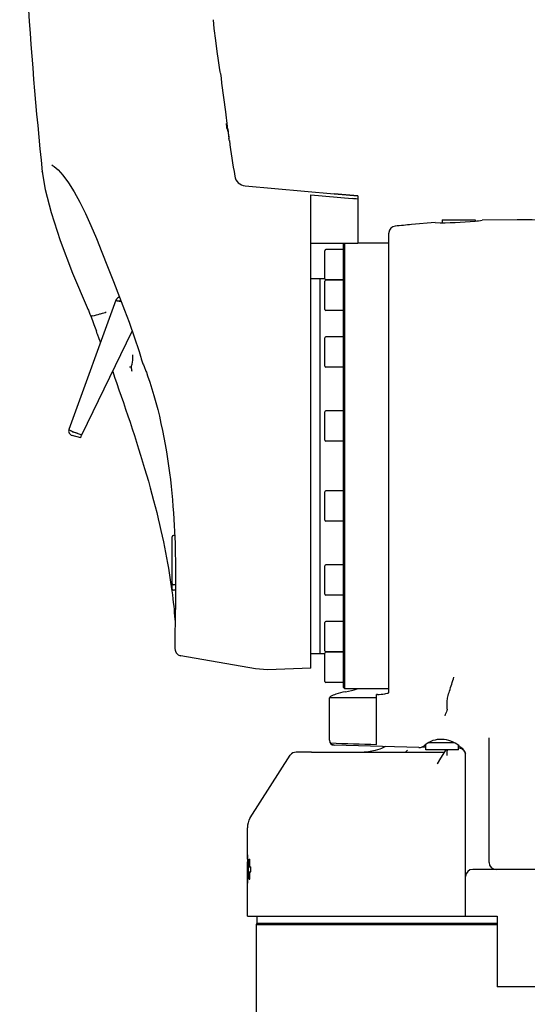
# Model space of a CAD drawing. Header units: millimetres. Extents: x 4086 to 10416, y 123 to 1549.
# Tile 6 of 99: x 6614 to 6668, y 687 to 792. Entities that reach past the tile are written whole.
import ezdxf

# ---------------------------------------------------------------- set-up
doc = ezdxf.new("R2010")
doc.units = ezdxf.units.MM
doc.layers.add('外形图', color=7, linetype='Continuous')
doc.layers.add('尺寸标注', color=7, linetype='Continuous')
doc.styles.add('思源黑', font='SourceHanSansCN-Normal.ttf')
doc.dimstyles.new('尺寸标注_1_4比例中六', dxfattribs={"dimtxt": 10, "dimasz": 8, "dimexe": 2, "dimexo": 1.5, "dimgap": 1, "dimtad": 1, "dimdec": 1, "dimlfac": 4, "dimdsep": 46, "dimtxsty": '思源黑', "dimcen": 0.09, "dimadec": 0, "dimazin": 0, "dimtp": 0.01, "dimtm": 0.01, "dimtfac": 1, "dimtdec": 1, "dimtofl": 0, "dimtmove": 0, "dimatfit": 3, "dimfxl": 1, "dimtolj": 1, "dimarcsym": 0})

# ---------------------------------------------------------------- blocks, each defined once
blk = doc.blocks.new('*D778')
at = {"layer": 'Defpoints', "color": 0}
for p in [(6734.24, 975.67), (6613.72, 801.83), (6734.24, 744.42)]:
    blk.add_point(p, dxfattribs=at)
at = {"layer": '尺寸标注', "color": 0, "lineweight": -2}
for p, q in [((6613.72, 803.33), (6613.72, 977.67)), ((6734.24, 745.92), (6734.24, 977.67)), ((6621.72, 975.67), (6726.24, 975.67))]:
    blk.add_line(p, q, dxfattribs=at)
at = {"layer": '尺寸标注', "color": 0}
for points in [[(6621.72, 977), (6621.72, 974.34), (6613.72, 975.67)], [(6726.24, 974.34), (6726.24, 977), (6734.24, 975.67)]]:
    blk.add_solid(points, dxfattribs=at)
at = {"layer": '尺寸标注', "color": 0, "insert": (6673.2, 981.85), "char_height": 10, "attachment_point": 5, "style": '思源黑'}
blk.add_mtext('\\A1;482.1', dxfattribs=at)

msp = doc.modelspace()

# ---------------------------------------------------------------- linework, layer by layer
at = {"layer": '外形图', "linetype": 'Continuous'}
for p, q in [((6635.624, 782.327), (6635.625, 782.327)), ((6635.732, 781.077), (6635.773, 781.077)), ((6635.853, 780.502), (6635.812, 780.502)), ((6635.827, 780.694), (6635.853, 780.502)), ((6635.89, 780.389), (6635.874, 780.505)), ((6635.876, 780.505), (6635.886, 780.428)), ((6635.886, 780.428), (6635.915, 780.225)), ((6635.9, 780.32), (6635.89, 780.389)), ((6635.967, 779.856), (6635.991, 779.692)), ((6635.991, 779.692), (6636.01, 779.552)), ((6616.126, 775.935), (6616.124, 775.957)), ((6637.748, 774.437), (6647.219, 773.608)), ((6644.719, 723.016), (6644.719, 773.467)), ((6644.719, 773.467), (6649.132, 773.086)), ((6649.719, 768.282), (6644.719, 768.282)), ((6646.219, 764.532), (6646.219, 767.532)), ((6648.219, 767.657), (6646.344, 767.657)), ((6644.719, 764.565), (6645.719, 764.565)), ((6645.719, 764.577), (6646.219, 764.577)), ((6645.719, 724.577), (6645.719, 764.577)), ((6646.219, 761.266), (6646.219, 764.266)), ((6648.219, 764.407), (6646.344, 764.407)), ((6648.219, 764.391), (6646.344, 764.391)), ((6623.974, 762.248), (6618.964, 748.482)), ((6624.348, 762.578), (6624.898, 761.177)), ((6624.496, 762.202), (6624.444, 762.202)), ((6624.479, 762.174), (6624.452, 762.161)), ((6624.458, 762.114), (6624.479, 762.174)), ((6624.529, 762.117), (6624.458, 762.114)), ((6624.507, 762.175), (6624.479, 762.174)), ((6620.91, 761.477), (6620.989, 761.301)), ((6620.989, 761.301), (6621.034, 761.2)), ((6621.034, 761.2), (6621.206, 760.753)), ((6624.898, 761.177), (6624.898, 761.177)), ((6648.219, 761.141), (6646.344, 761.141)), ((6621.206, 760.753), (6621.248, 760.635)), ((6621.249, 760.633), (6621.248, 760.635)), ((6621.249, 760.633), (6621.283, 760.545)), ((6621.283, 760.545), (6621.459, 760.096)), ((6621.459, 760.096), (6621.626, 759.663)), ((6620.344, 747.889), (6625.7, 758.936)), ((6621.626, 759.663), (6621.884, 758.954)), ((6621.983, 758.671), (6621.884, 758.954)), ((6621.983, 758.671), (6622.161, 758.169)), ((6622.161, 758.169), (6622.333, 757.738)), ((6646.219, 755.23), (6646.219, 758.23)), ((6648.219, 758.355), (6646.344, 758.355)), ((6648.219, 755.105), (6646.344, 755.105)), ((6648.219, 750.47), (6646.344, 750.47)), ((6646.219, 747.345), (6646.219, 750.345)), ((6620.226, 747.581), (6619.304, 747.828)), ((6619.844, 748.071), (6619.401, 748.19)), ((6619.405, 748.231), (6620.344, 747.889)), ((6620.226, 747.581), (6620.311, 747.898)), ((6648.219, 747.22), (6646.344, 747.22)), ((6646.219, 738.81), (6646.219, 741.81)), ((6648.219, 741.935), (6646.344, 741.935)), ((6648.219, 738.685), (6646.344, 738.685)), ((6629.969, 732.043), (6629.969, 737.043)), ((6630.23, 737.168), (6630.094, 737.168)), ((6646.219, 730.924), (6646.219, 733.924)), ((6648.219, 734.049), (6646.344, 734.049)), ((6629.969, 731.452), (6629.969, 732.043)), ((6630.324, 731.918), (6630.094, 731.918)), ((6630.324, 731.974), (6630.322, 731.504)), ((6630.321, 731.327), (6630.094, 731.327))]:
    msp.add_line(p, q, dxfattribs=at)
at = {"layer": '外形图', "color": 7, "linetype": 'Continuous'}
for p, q in [((6647.219, 773.608), (6647.219, 773.604)), ((6648.469, 773.495), (6647.219, 773.604)), ((6647.219, 773.604), (6649.719, 773.385)), ((6649.719, 773.385), (6648.469, 773.495)), ((6649.719, 773.385), (6649.719, 768.282)), ((6657.969, 770.521), (6655.469, 770.32)), ((6658.719, 770.827), (6662.219, 770.827)), ((6658.719, 770.827), (6658.719, 770.51)), ((6662.219, 770.827), (6662.219, 770.685)), ((6666.719, 770.827), (6662.969, 770.771)), ((6653.049, 769.452), (6653.047, 769.398)), ((6653.047, 720.404), (6653.047, 769.398)), ((6655.469, 770.315), (6655.469, 770.32)), ((6648.219, 768.202), (6648.298, 768.282)), ((6648.344, 720.827), (6648.344, 768.282)), ((6653.047, 768.327), (6649.719, 768.327)), ((6648.219, 720.952), (6648.219, 768.202)), ((6648.219, 730.799), (6646.344, 730.799)), ((6646.219, 724.889), (6646.219, 727.889)), ((6648.219, 728.014), (6646.344, 728.014)), ((6630.885, 724.346), (6630.85, 724.353)), ((6638.822, 722.947), (6630.885, 724.346)), ((6644.719, 724.59), (6645.719, 724.59)), ((6645.719, 724.577), (6646.219, 724.577)), ((6646.219, 721.623), (6646.219, 724.623)), ((6648.219, 724.764), (6646.344, 724.764)), ((6648.219, 724.748), (6646.344, 724.748)), ((6640.125, 722.856), (6638.822, 722.947)), ((6644.719, 723.016), (6640.125, 722.856)), ((6648.219, 721.498), (6646.344, 721.498)), ((6648.219, 720.952), (6648.344, 720.827)), ((6653.047, 720.827), (6648.344, 720.827)), ((6648.421, 720.516), (6648.406, 720.513)), ((6651.83, 720.232), (6651.719, 720.232)), ((6651.719, 714.902), (6651.719, 720.232)), ((6651.719, 719.867), (6646.719, 719.867)), ((6646.719, 715.354), (6646.719, 719.867)), ((6659.263, 718.655), (6659.263, 719.469)), ((6656.219, 714.578), (6647.206, 714.814)), ((6656.969, 714.327), (6656.969, 714.894)), ((6660.032, 715.077), (6657.255, 715.077)), ((6660.469, 714.327), (6660.469, 714.78)), ((6660.478, 714.774), (6660.498, 714.756)), ((6663.719, 702.327), (6663.719, 715.619)), ((6638.267, 707.062), (6642.543, 713.741)), ((6644.803, 714.077), (6658.963, 714.077)), ((6652.252, 714.462), (6652.065, 714.389)), ((6652.624, 714.633), (6652.252, 714.462)), ((6652.697, 714.671), (6652.624, 714.633)), ((6656.219, 714.578), (6656.417, 714.589)), ((6660.469, 714.327), (6656.969, 714.327)), ((6658.975, 714.096), (6658.553, 713.42)), ((6659.116, 714.327), (6658.975, 714.096)), ((6659.241, 714.327), (6659.263, 714.212)), ((6659.263, 713.726), (6659.263, 714.212)), ((6660.707, 714.593), (6660.738, 714.569)), ((6661.173, 713.98), (6661.168, 713.992)), ((6661.178, 713.969), (6661.173, 713.98)), ((6661.219, 696.577), (6661.219, 713.901)), ((6658.553, 713.42), (6658.187, 712.847)), ((6658.187, 712.847), (6658.187, 712.847)), ((6637.969, 702.655), (6637.969, 706.01)), ((6637.97, 702.374), (6638.012, 702.374)), ((6637.97, 701.848), (6637.97, 702.374)), ((6637.986, 702.287), (6638.012, 702.287)), ((6637.986, 700.102), (6637.986, 702.287)), ((6637.99, 703.14), (6638.012, 703.14)), ((6638.012, 700.102), (6638.012, 703.14)), ((6638.161, 702.653), (6638.227, 702.653)), ((6638.161, 701.866), (6638.161, 702.653)), ((6638.227, 701.866), (6638.227, 702.653)), ((6637.969, 696.577), (6637.969, 701.848)), ((6638.08, 701.866), (6638.345, 701.866)), ((6638.08, 701.324), (6638.08, 701.866)), ((6638.08, 701.324), (6638.345, 701.324)), ((6638.161, 700.538), (6638.161, 701.324)), ((6638.227, 700.538), (6638.227, 701.324)), ((6638.329, 701.324), (6638.329, 701.866)), ((6638.345, 701.324), (6638.345, 701.866)), ((6671.469, 701.577), (6661.969, 701.577)), ((6637.986, 700.102), (6638.012, 700.102)), ((6638.161, 700.538), (6638.227, 700.538)), ((6637.969, 696.577), (6664.582, 696.577)), ((6638.969, 696.577), (6638.969, 695.827)), ((6664.582, 696.577), (6664.582, 689.077)), ((6638.969, 695.827), (6638.906, 695.719)), ((6638.906, 695.719), (6664.582, 695.719)), ((6638.906, 695.719), (6638.906, 683.327)), ((6664.582, 695.827), (6638.969, 695.827)), ((6668.856, 689.077), (6664.582, 689.077))]:
    msp.add_line(p, q, dxfattribs=at)
at = {"layer": '外形图'}
msp.add_line((6644.803, 714.077), (6643.168, 714.077), dxfattribs=at)
at = {"layer": '外形图', "linetype": 'Continuous'}
for points in [[(6635.101, 786.438), (6635.078, 786.591), (6635.009, 787.05), (6634.899, 787.793), (6634.759, 788.779), (6634.603, 789.949), (6634.448, 791.229), (6634.349, 792.154)], [(6616.149, 775.736), (6616.446, 774.045), (6617.074, 771.6), (6618.037, 768.618), (6619.353, 765.125), (6620.91, 761.477)], [(6617.155, 776.669), (6617.167, 776.663), (6617.401, 776.511), (6617.801, 776.152), (6618.323, 775.564), (6618.908, 774.766), (6619.514, 773.803), (6620.117, 772.709), (6620.711, 771.508), (6621.299, 770.215), (6621.884, 768.838), (6622.473, 767.384), (6623.075, 765.855), (6623.696, 764.253), (6624.348, 762.578)], [(6624.36, 762.143), (6624.28, 762.143), (6624.188, 762.152), (6624.12, 762.162)], [(6624.452, 762.161), (6624.424, 762.152), (6624.36, 762.143)], [(6624.898, 761.177), (6625.364, 759.895), (6625.946, 758.232), (6626.392, 756.908)], [(6626.392, 756.908), (6626.43, 756.791), (6626.58, 756.301), (6626.61, 756.197)], [(6625.765, 756.303), (6625.762, 756.325), (6625.76, 756.342), (6625.757, 756.359)], [(6626.61, 756.197), (6626.665, 756.011), (6626.852, 755.479), (6626.904, 755.355)], [(6623.625, 754.657), (6623.834, 754.044), (6624.062, 753.378), (6624.294, 752.704), (6624.528, 752.021), (6624.764, 751.333), (6625, 750.639), (6625.236, 749.94), (6625.471, 749.239), (6625.704, 748.536), (6625.934, 747.831), (6626.161, 747.127), (6626.383, 746.423), (6626.602, 745.72), (6626.816, 745.02), (6627.025, 744.324), (6627.228, 743.632), (6627.425, 742.945), (6627.616, 742.263), (6627.799, 741.588), (6627.976, 740.919), (6628.147, 740.259), (6628.31, 739.607), (6628.467, 738.965), (6628.617, 738.333), (6628.76, 737.711), (6628.895, 737.101), (6629.023, 736.503), (6629.143, 735.917), (6629.256, 735.343), (6629.363, 734.783), (6629.462, 734.237), (6629.555, 733.706), (6629.642, 733.189), (6629.722, 732.688), (6629.796, 732.203), (6629.864, 731.733), (6629.926, 731.281), (6629.982, 730.845), (6630.033, 730.425), (6630.078, 730.023), (6630.119, 729.637), (6630.155, 729.268), (6630.187, 728.917), (6630.216, 728.582), (6630.24, 728.265), (6630.261, 727.964), (6630.27, 727.827)], [(6626.904, 755.355), (6626.981, 755.173), (6627.17, 754.697), (6627.211, 754.583)], [(6627.211, 754.583), (6627.346, 754.202), (6627.579, 753.51), (6627.803, 752.803), (6628.017, 752.084), (6628.222, 751.355), (6628.415, 750.618), (6628.597, 749.874), (6628.768, 749.124), (6628.929, 748.371), (6629.078, 747.616), (6629.218, 746.86), (6629.347, 746.105), (6629.466, 745.353), (6629.575, 744.605), (6629.675, 743.863), (6629.765, 743.127), (6629.846, 742.399), (6629.919, 741.679), (6629.985, 740.97), (6630.043, 740.271), (6630.094, 739.584), (6630.139, 738.909), (6630.178, 738.248), (6630.211, 737.6)], [(6630.211, 737.6), (6630.238, 736.967), (6630.261, 736.348), (6630.28, 735.745), (6630.294, 735.157), (6630.306, 734.585), (6630.314, 734.029), (6630.32, 733.489), (6630.324, 732.967), (6630.325, 732.462), (6630.324, 731.974)], [(6630.322, 731.504), (6630.319, 731.051), (6630.314, 730.616), (6630.309, 730.199), (6630.304, 729.799), (6630.298, 729.417), (6630.292, 729.053), (6630.286, 728.706)]]:
    msp.add_lwpolyline(points, dxfattribs=at)
at = {"layer": '外形图', "color": 7, "linetype": 'Continuous'}
for points in [[(6630.286, 728.706), (6630.274, 728.064), (6630.264, 727.491)], [(6630.264, 727.491), (6630.259, 727.23), (6630.255, 726.985), (6630.252, 726.757), (6630.249, 726.546), (6630.247, 726.35), (6630.245, 726.17), (6630.244, 726.006), (6630.244, 725.857), (6630.244, 725.723), (6630.244, 725.603), (6630.245, 725.496), (6630.246, 725.402), (6630.248, 725.32), (6630.249, 725.249), (6630.251, 725.186), (6630.254, 725.131), (6630.258, 725.08), (6630.263, 725.027), (6630.273, 724.961), (6630.3, 724.855)], [(6630.3, 724.855), (6630.389, 724.671), (6630.588, 724.468), (6630.85, 724.353)], [(6652.067, 714.389), (6651.568, 714.236), (6650.886, 714.107), (6650.398, 714.077)]]:
    msp.add_lwpolyline(points, dxfattribs=at)
at = {"layer": '外形图', "linetype": 'Continuous'}
for centre, radius, start, end in [((7066.902, 823.059), 453.233, 183.46376, 185.96812), ((6942.867, 823.588), 310, 186.88666, 187.64866), ((6942.852, 823.589), 309.987, 187.64931, 187.88089), ((6942.866, 823.588), 309.999, 187.64876, 187.8803), ((6633.828, 780.18), 2.072, 2.0641, 3.87706), ((6734.385, 794.218), 99.466, 188.03195, 188.18192), ((6725.931, 792.964), 90.925, 188.03508, 188.21555), ((6670.436, 785.019), 34.858, 188.17532, 188.35362), ((6682.917, 786.711), 47.458, 188.16505, 188.71068), ((6942.867, 823.588), 310, 188.218, 188.92605), ((6626.711, 777.044), 10.643, 185.98254, 186.99341), ((6637.857, 775.682), 1.25, 188.92605, 265), ((6646.344, 767.532), 0.125, 90, 180), ((6646.344, 764.532), 0.125, 180, 270), ((6646.344, 764.266), 0.125, 90, 180), ((6624.444, 762.077), 0.5, 100.58765, 160), ((6624.444, 762.077), 0.125, 90, 147.80848), ((6646.344, 761.266), 0.125, 180, 270), ((6646.344, 758.23), 0.125, 90, 180), ((6625.137, 756.281), 0.625, 7.11123, 13.63946), ((6646.344, 755.23), 0.125, 180, 270), ((6646.344, 750.345), 0.125, 90, 180), ((6619.433, 748.311), 0.5, 160, 255), ((6620.336, 750.808), 2.739, 247.38329, 248.1714), ((6619.433, 748.311), 0.125, 201.7324, 255), ((6620.4, 750.967), 2.911, 248.17283, 250.00544), ((6646.344, 747.345), 0.125, 180, 270), ((6646.344, 741.81), 0.125, 90, 180), ((6646.344, 738.81), 0.125, 180, 270), ((6630.094, 737.043), 0.125, 90, 180), ((6646.344, 733.924), 0.125, 90, 180), ((6630.094, 732.043), 0.125, 180, 270), ((6630.094, 731.452), 0.125, 180, 270), ((6646.344, 730.924), 0.125, 180, 270)]:
    msp.add_arc(centre, radius, start, end, dxfattribs=at)
at = {"layer": '外形图', "color": 7, "linetype": 'Continuous'}
for centre, radius, start, end in [((6636.479, 626.656), 146.975, 84.8318, 85.06131), ((6658.818, 803.545), 33.035, 268.52734, 275.93419), ((6658.724, 804.58), 34.074, 275.91113, 277.15614), ((6666.719, 695.827), 75, 80.29128, 90), ((6653.797, 769.399), 0.75, 95.9752, 175.89389), ((6666.719, 645.846), 124.976, 95.16458, 95.97059), ((6646.344, 727.889), 0.125, 90, 180), ((6646.344, 724.889), 0.125, 180, 270), ((6646.344, 724.623), 0.125, 90, 180), ((6646.344, 721.623), 0.125, 180, 270), ((6640.932, 755.251), 35.532, 282.16694, 284.23188), ((6647.221, 715.355), 0.502, 180.06089, 198.42883), ((6647.219, 715.314), 0.5, 180, 268.5), ((6647.221, 715.356), 0.502, 198.5478, 216.75697), ((6643.168, 713.327), 0.75, 90, 146.47117), ((6657.937, 684.539), 30.089, 91.8701, 92.50611), ((6660.41, 713.785), 0.739, 84.39703, 85.41587), ((6660.417, 713.747), 0.776, 82.45476, 85.14814), ((6660.415, 713.74), 0.783, 71.29776, 82.42473), ((6660.411, 713.728), 0.796, 59.42268, 71.26055), ((6660.398, 713.708), 0.819, 48.76726, 59.3951), ((6660.388, 713.697), 0.834, 38.98106, 48.76563), ((6659.998, 713.486), 1.312, 36.62191, 38.61265), ((6660.388, 713.696), 0.835, 29.69787, 38.97668), ((6660.398, 713.702), 0.823, 20.64434, 29.69375), ((6660.48, 713.788), 0.739, 10.8384, 13.40693), ((6660.818, 713.791), 0.402, 13.404, 15.10554), ((6660.496, 713.791), 0.723, 8.58122, 10.83715), ((6660.527, 713.795), 0.692, 0.05677, 8.6218), ((6639.969, 706.01), 2, 148.28884, 180), ((6674.989, 701.408), 37.032, 178.0708, 178.50518), ((6604.939, 703.748), 33.057, 358.1051, 358.36131), ((6615.116, 703.453), 22.877, 358.36933, 359.21395), ((6664.469, 702.327), 0.75, 180, 270), ((6643.855, 701.698), 5.887, 178.35136, 178.53652), ((6661.969, 700.827), 0.75, 90, 180)]:
    msp.add_arc(centre, radius, start, end, dxfattribs=at)
msp.add_ellipse((6658.719, 713.351), major_axis=(2.489, -0.277), ratio=0.8311978, start_param=0.8825209, end_param=2.4632608, dxfattribs=at)
at = {"layer": '外形图', "linetype": 'Continuous'}
for points in [[(6635.812, 780.502), (6635.785, 780.694), (6635.759, 780.886), (6635.732, 781.077)], [(6635.773, 781.077), (6635.791, 780.95), (6635.809, 780.822), (6635.827, 780.694)], [(6621.522, 760.573), (6621.762, 760.664), (6622.011, 760.729), (6622.258, 760.796)], [(6625.402, 755.165), (6625.466, 755.144), (6625.53, 755.124), (6625.591, 755.098)], [(6625.592, 755.1), (6625.615, 754.958), (6625.634, 754.815), (6625.647, 754.671)]]:
    msp.add_open_spline(points, degree=3, dxfattribs=at)
for points, knots in [([(6635.948, 779.955), (6635.95, 779.939), (6635.957, 779.891), (6635.964, 779.843), (6635.969, 779.811)], [0, 0, 0, 0, 2530.4186607, 7710.590307, 7710.590307, 7710.590307, 7710.590307]), ([(6635.969, 779.811), (6635.97, 779.807), (6635.973, 779.803), (6635.971, 779.794), (6635.973, 779.794)], [0, 0, 0, 0, 5914.7614311, 7708.3564043, 7708.3564043, 7708.3564043, 7708.3564043]), ([(6636.047, 779.276), (6636.029, 779.276), (6636.053, 779.408), (6636.016, 779.459), (6636.006, 779.524)], [0, 0, 0, 0, 1663.6386724, 7697.3142974, 7697.3142974, 7697.3142974, 7697.3142974]), ([(6624.12, 762.162), (6624.096, 762.166), (6624.056, 762.172), (6624.001, 762.18), (6623.971, 762.183), (6623.95, 762.182), (6623.948, 762.178)], [0, 0, 0, 0, 5388.4435227, 9434.4882241, 11988.2812338, 13057.4603642, 13057.4603642, 13057.4603642, 13057.4603642]), ([(6624.458, 762.114), (6624.427, 762.118), (6624.314, 762.131), (6624.201, 762.148), (6624.12, 762.162)], [0, 0, 0, 0, 2014.5526647, 7360.8198031, 7360.8198031, 7360.8198031, 7360.8198031]), ([(6622.258, 760.796), (6622.313, 760.811), (6622.545, 760.837), (6622.772, 760.911), (6622.926, 760.996)], [0, 0, 0, 0, 1778.4260352, 7341.0701777, 7341.0701777, 7341.0701777, 7341.0701777]), ([(6621.526, 760.574), (6621.467, 760.552), (6621.369, 760.563), (6621.261, 760.601), (6621.249, 760.633)], [0, 0, 0, 0, 4735.9763676, 7344.4552343, 7344.4552343, 7344.4552343, 7344.4552343]), ([(6625.591, 755.1), (6625.626, 755.207), (6625.748, 755.594), (6625.81, 756.012), (6625.765, 756.303)], [0, 0, 0, 0, 1991.0393882, 7190.332689, 7190.332689, 7190.332689, 7190.332689]), ([(6619.283, 748.279), (6619.237, 748.298), (6619.156, 748.334), (6619.052, 748.392), (6618.99, 748.432), (6618.959, 748.47), (6618.964, 748.482)], [0, 0, 0, 0, 4808.9452774, 8697.3327047, 11298.3837883, 12525.9721718, 12525.9721718, 12525.9721718, 12525.9721718])]:
    msp.add_open_spline(points, degree=3, knots=knots, dxfattribs=at)
at = {"layer": '外形图', "color": 7, "linetype": 'Continuous'}
for points, knots in [([(6659.263, 719.469), (6659.263, 719.639), (6659.332, 720.014), (6659.585, 720.879), (6659.82, 721.574), (6659.972, 722.076)], [0, 0, 0, 0, 1546.3281612, 3449.9999055, 8237.7887873, 8237.7887873, 8237.7887873, 8237.7887873]), ([(6646.835, 720.011), (6646.818, 720.001), (6646.775, 719.972), (6646.719, 719.932), (6646.719, 719.898)], [0, 0, 0, 0, 2316.9937097, 6228.3197125, 6228.3197125, 6228.3197125, 6228.3197125]), ([(6648.406, 720.513), (6648.065, 720.44), (6647.534, 720.299), (6647.009, 720.115), (6646.835, 720.011)], [0, 0, 0, 0, 3942.0071563, 6231.1844771, 6231.1844771, 6231.1844771, 6231.1844771]), ([(6651.83, 720.232), (6652.087, 720.233), (6652.442, 720.249), (6652.837, 720.331), (6652.984, 720.389), (6653.024, 720.43)], [0, 0, 0, 0, 5208.8084012, 7087.980358, 8258.161773, 8258.161773, 8258.161773, 8258.161773]), ([(6653.024, 720.43), (6653.031, 720.437), (6653.042, 720.451), (6653.049, 720.468), (6653.05, 720.476)], [0, 0, 0, 0, 3320.2927038, 6216.4186047, 6216.4186047, 6216.4186047, 6216.4186047]), ([(6647.206, 714.828), (6647.095, 714.836), (6646.942, 714.905), (6646.842, 715.021), (6646.818, 715.055)], [0, 0, 0, 0, 4429.3849301, 6110.4120217, 6110.4120217, 6110.4120217, 6110.4120217]), ([(6656.417, 714.589), (6656.498, 714.593), (6656.682, 714.68), (6656.837, 714.793), (6656.925, 714.865)], [0, 0, 0, 0, 2517.1137541, 6071.2176908, 6071.2176908, 6071.2176908, 6071.2176908])]:
    msp.add_open_spline(points, degree=3, knots=knots, dxfattribs=at)
for points in [[(6659.229, 718.519), (6659.161, 718.324), (6659.058, 718.141), (6659.006, 717.941)], [(6659.263, 718.673), (6659.259, 718.621), (6659.246, 718.569), (6659.229, 718.519)], [(6646.818, 715.055), (6648.452, 715.004), (6650.085, 714.953), (6651.719, 714.902)], [(6660.498, 714.756), (6660.539, 714.722), (6660.581, 714.689), (6660.623, 714.656)], [(6654.79, 714.077), (6654.866, 714.144), (6654.94, 714.212), (6655.013, 714.282)], [(6660.623, 714.656), (6660.651, 714.635), (6660.679, 714.614), (6660.707, 714.593)], [(6660.738, 714.569), (6660.772, 714.543), (6660.807, 714.518), (6660.84, 714.491)], [(6660.84, 714.491), (6660.908, 714.437), (6660.969, 714.373), (6661.023, 714.305)], [(6661.051, 714.269), (6661.119, 714.177), (6661.173, 714.071), (6661.199, 713.96)], [(6661.205, 713.896), (6661.199, 713.921), (6661.189, 713.945), (6661.178, 713.969)], [(6661.219, 713.796), (6661.219, 713.826), (6661.215, 713.855), (6661.208, 713.884)]]:
    msp.add_open_spline(points, degree=3, dxfattribs=at)

# ---------------------------------------------------------------- dimensions: what is measured, and where the dimension line sits
at = {"layer": '尺寸标注'}
dim = msp.add_linear_dim(base=(6734.236, 975.67), p1=(6613.719, 801.827), p2=(6734.236, 744.42), dimstyle='尺寸标注_1_4比例中六', dxfattribs=at)
dim.commit()
dim.dimension.update_dxf_attribs({"geometry": '*D778', "text_midpoint": (6673.196, 975.67), "dimtype": 160})

doc.saveas('drawing.dxf')
